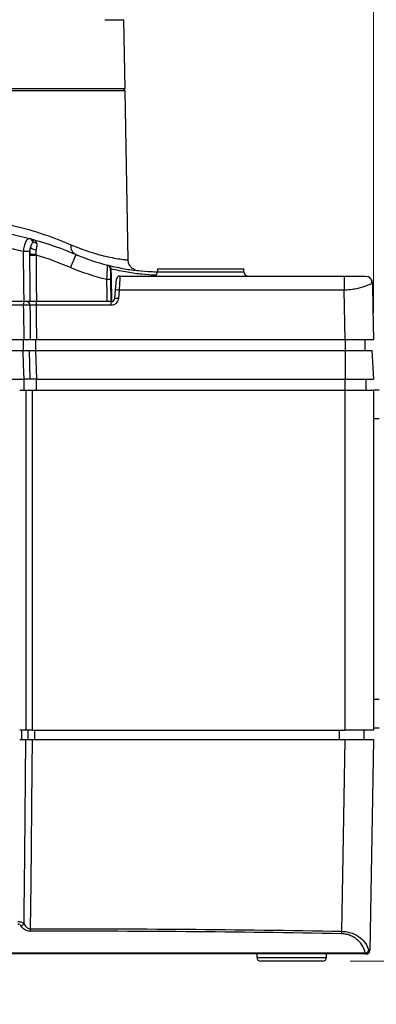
# Model space of a CAD drawing. Header units: millimetres. Extents: x 10 to 272, y 8 to 208.
# Tile 12 of 36: x 85 to 101, y 77 to 123. Entities that reach past the tile are written whole.
import ezdxf

# ---------------------------------------------------------------- set-up
doc = ezdxf.new("R2010")
doc.units = ezdxf.units.MM
doc.styles.add('SLDTEXTSTYLE0', font='TXT', dxfattribs={"width": 0.75})
doc.dimstyles.new('SLDDIMSTYLE0', dxfattribs={"dimtxt": 1.905, "dimasz": 3, "dimexe": 0, "dimexo": 0.0625, "dimgap": 0.47625, "dimtad": 0, "dimtih": 1, "dimtoh": 1, "dimdec": 1, "dimlfac": 1.5, "dimrnd": 1e-09, "dimzin": 4, "dimdsep": 46, "dimtxsty": 'SLDTEXTSTYLE0', "dimsah": 1, "dimcen": 0.09, "dimadec": 0, "dimazin": 1, "dimtfac": 1, "dimtdec": 1, "dimtofl": 0, "dimtmove": 0, "dimatfit": 3, "dimfxl": 1, "dimfrac": 2, "dimtolj": 1, "dimtzin": 12, "dimarcsym": 0})
doc.dimstyles.new('SLDDIMSTYLE2', dxfattribs={"dimtxt": 1.905, "dimasz": 3, "dimexe": 0, "dimexo": 0.0625, "dimgap": 0.47625, "dimtad": 0, "dimtih": 1, "dimtoh": 1, "dimdec": 1, "dimlfac": 1.5, "dimrnd": 1e-09, "dimzin": 12, "dimdsep": 46, "dimtxsty": 'SLDTEXTSTYLE0', "dimsah": 1, "dimcen": 0.09, "dimadec": 0, "dimazin": 3, "dimtfac": 1, "dimtdec": 1, "dimtofl": 0, "dimtmove": 0, "dimatfit": 3, "dimfxl": 1, "dimfrac": 2, "dimtolj": 1, "dimtzin": 12, "dimarcsym": 0})

# ---------------------------------------------------------------- blocks, each defined once
blk = doc.blocks.new('_D_3')
at = {"color": 7, "linetype": 'Continuous', "lineweight": 18}
for p, q in [((52.541, 109.272), (52.541, 149.531)), ((101.208, 109.272), (101.208, 149.531)), ((70.666, 147.869), (70.085, 147.869)), ((70.085, 147.869), (70.085, 144.844)), ((75.592, 147.869), (76.173, 147.869)), ((76.173, 147.869), (76.173, 144.844)), ((52.541, 146.356), (64.192, 146.356)), ((101.208, 146.356), (77.14, 146.356)), ((70.085, 144.844), (70.666, 144.844)), ((76.173, 144.844), (75.592, 144.844))]:
    blk.add_line(p, q, dxfattribs=at)
for points in [[(52.541, 146.356), (55.541, 145.856), (55.541, 146.856)], [(101.208, 146.356), (98.208, 146.856), (98.208, 145.856)]]:
    blk.add_solid(points, dxfattribs=at)
at = {"color": 7, "linetype": 'Continuous', "lineweight": 18, "char_height": 1.905, "attachment_point": 1, "style": 'SLDTEXTSTYLE0'}
for s, insert in [('73.0', (64.578, 147.3)), ('2.87', (70.666, 147.3))]:
    blk.add_mtext(s, dxfattribs=dict(at, insert=insert))
blk = doc.blocks.new('_D_4')
at = {"color": 7, "linetype": 'Continuous', "lineweight": 18}
for p, q in [((111.092, 91.432), (111.092, 65.604)), ((50.995, 90.407), (50.995, 65.604)), ((80.49, 70.291), (79.91, 70.291)), ((79.91, 70.291), (79.91, 67.267)), ((85.417, 70.291), (85.997, 70.291)), ((85.997, 70.291), (85.997, 67.267)), ((50.995, 68.779), (74.016, 68.779)), ((111.092, 68.779), (86.964, 68.779)), ((79.91, 67.267), (80.49, 67.267)), ((85.997, 67.267), (85.417, 67.267))]:
    blk.add_line(p, q, dxfattribs=at)
for points in [[(50.995, 68.779), (53.995, 68.279), (53.995, 69.279)], [(111.092, 68.779), (108.092, 69.279), (108.092, 68.279)]]:
    blk.add_solid(points, dxfattribs=at)
at = {"color": 7, "linetype": 'Continuous', "lineweight": 18, "char_height": 1.905, "attachment_point": 1, "style": 'SLDTEXTSTYLE0'}
for s, insert in [('90.1', (74.403, 69.723)), ('3.55', (80.49, 69.723))]:
    blk.add_mtext(s, dxfattribs=dict(at, insert=insert))
blk = doc.blocks.new('_D_5')
at = {"color": 7, "linetype": 'Continuous', "lineweight": 18}
for p, q in [((104.175, 88.976), (104.175, 71.018)), ((52.341, 88.199), (52.341, 71.018)), ((80.823, 75.705), (80.243, 75.705)), ((80.243, 75.705), (80.243, 72.681)), ((85.75, 75.705), (86.33, 75.705)), ((86.33, 75.705), (86.33, 72.681)), ((52.341, 74.193), (74.35, 74.193)), ((104.175, 74.193), (87.297, 74.193)), ((80.243, 72.681), (80.823, 72.681)), ((86.33, 72.681), (85.75, 72.681))]:
    blk.add_line(p, q, dxfattribs=at)
for points in [[(52.341, 74.193), (55.341, 73.693), (55.341, 74.693)], [(104.175, 74.193), (101.175, 74.693), (101.175, 73.693)]]:
    blk.add_solid(points, dxfattribs=at)
at = {"color": 7, "linetype": 'Continuous', "lineweight": 18, "char_height": 1.905, "attachment_point": 1, "style": 'SLDTEXTSTYLE0'}
for s, insert in [('77.8', (74.736, 75.136)), ('3.06', (80.823, 75.136))]:
    blk.add_mtext(s, dxfattribs=dict(at, insert=insert))
blk = doc.blocks.new('_D_6')
at = {"color": 7, "linetype": 'Continuous', "lineweight": 18}
for p, q in [((113.81, 96.135), (122.409, 96.135)), ((119.234, 96.135), (119.234, 89.282)), ((119.234, 88.895), (118.653, 88.895)), ((118.653, 88.895), (118.653, 85.87)), ((124.16, 88.895), (124.741, 88.895)), ((124.741, 88.895), (124.741, 85.87)), ((118.653, 85.87), (119.234, 85.87)), ((124.741, 85.87), (124.16, 85.87)), ((119.234, 79.202), (119.234, 85.483)), ((100.133, 79.202), (122.409, 79.202))]:
    blk.add_line(p, q, dxfattribs=at)
for points in [[(119.234, 96.135), (118.734, 93.135), (119.734, 93.135)], [(119.234, 79.202), (119.734, 82.202), (118.734, 82.202)]]:
    blk.add_solid(points, dxfattribs=at)
at = {"color": 7, "linetype": 'Continuous', "lineweight": 18, "char_height": 1.905, "attachment_point": 1, "style": 'SLDTEXTSTYLE0'}
for s, insert in [('25.4', (113.146, 88.326)), ('1.00', (119.234, 88.326))]:
    blk.add_mtext(s, dxfattribs=dict(at, insert=insert))

msp = doc.modelspace()

# ---------------------------------------------------------------- linework, layer by layer
at = {"color": 7, "linetype": 'Continuous', "lineweight": 25}
for p, q in [((88.76, 122.838), (89.646, 122.838)), ((89.702, 119.635), (89.646, 122.838)), ((89.702, 119.635), (61.96, 119.635)), ((89.704, 119.534), (89.602, 119.635)), ((89.704, 119.534), (71.208, 119.534)), ((89.841, 111.697), (89.704, 119.534)), ((85.281, 112.088), (85.282, 111.991)), ((88.927, 111.449), (88.971, 111.439)), ((91.208, 111.289), (91.208, 111.156)), ((91.208, 111.289), (95.208, 111.289)), ((91.208, 111.156), (95.208, 111.156)), ((95.208, 111.156), (95.208, 111.289)), ((100.828, 110.956), (100.95, 110.932)), ((89.023, 110.792), (89.041, 109.769)), ((89.221, 109.921), (89.255, 110.312)), ((89.422, 110.301), (89.387, 109.909)), ((99.899, 108.002), (99.859, 110.301)), ((85.014, 109.769), (59.391, 109.769)), ((84.998, 109.605), (59.407, 109.605)), ((85.144, 109.769), (85.247, 109.769)), ((89.055, 109.605), (85.577, 109.605)), ((88.875, 109.769), (85.593, 109.769)), ((85.014, 108.002), (59.391, 108.002)), ((84.975, 108.002), (84.975, 107.502)), ((85.553, 108.002), (85.553, 107.502)), ((99.899, 108.002), (85.593, 108.002)), ((99.892, 108.002), (99.892, 107.502)), ((100.804, 108.002), (100.804, 107.502)), ((59.432, 107.502), (84.974, 107.502)), ((85.552, 107.502), (85.593, 106.169)), ((85.552, 107.502), (99.898, 107.502)), ((99.898, 107.502), (99.899, 106.169)), ((99.898, 107.502), (101.138, 107.502)), ((101.138, 107.502), (101.208, 106.169)), ((59.39, 106.169), (85.015, 106.169)), ((85.016, 105.669), (85.016, 106.169)), ((85.593, 106.169), (99.899, 106.169)), ((85.594, 105.669), (85.594, 106.169)), ((99.893, 105.669), (99.893, 106.169)), ((99.899, 106.169), (101.208, 106.169)), ((100.874, 105.669), (100.874, 106.169)), ((84.814, 105.669), (85.104, 105.669)), ((85.104, 105.669), (85.104, 89.902)), ((85.104, 105.669), (85.393, 105.669)), ((85.393, 105.669), (85.393, 89.902)), ((85.393, 105.669), (99.899, 105.669)), ((99.899, 89.902), (99.899, 105.669)), ((99.899, 105.669), (101.208, 105.669)), ((101.208, 105.669), (101.208, 89.902)), ((101.474, 105.669), (101.208, 105.669)), ((101.474, 104.335), (101.208, 104.335)), ((101.474, 91.335), (101.208, 91.335)), ((101.474, 90.002), (101.208, 90.002)), ((85.104, 89.902), (84.814, 89.902)), ((84.921, 89.469), (84.921, 89.902)), ((85.393, 89.902), (85.104, 89.902)), ((85.21, 89.469), (85.21, 89.902)), ((85.393, 89.902), (99.899, 89.902)), ((85.393, 89.469), (99.9, 89.469)), ((85.499, 89.902), (85.499, 89.469)), ((99.631, 89.469), (99.631, 89.902)), ((101.208, 89.902), (99.899, 89.902)), ((100.777, 89.469), (100.777, 89.902)), ((54.631, 79.584), (100.832, 79.584)), ((100.832, 79.535), (54.631, 79.535)), ((95.804, 79.535), (95.807, 79.366)), ((99.03, 79.366), (99.033, 79.535)), ((100.832, 79.584), (100.832, 79.535)), ((95.807, 79.366), (99.03, 79.366)), ((97.418, 79.202), (95.973, 79.202)), ((98.863, 79.202), (97.418, 79.202))]:
    msp.add_line(p, q, dxfattribs=at)
at = {"color": 7, "linetype": 'Continuous', "lineweight": 25, "flags": 128}
for points in [[(85.014, 109.769), (85.008, 110.435), (84.991, 112.088)], [(85.304, 109.769), (85.297, 110.435), (85.282, 111.927)], [(85.571, 111.927), (85.584, 110.594), (85.593, 109.769)], [(89.041, 111.287), (89.046, 110.953), (89.067, 109.769)], [(88.875, 109.769), (88.869, 110.102), (88.857, 110.792)], [(101.162, 110.628), (101.155, 110.634), (101.137, 110.639)], [(101.162, 110.628), (101.182, 109.457), (101.208, 108.002)], [(85.014, 108.002), (85.001, 109.335), (84.998, 109.605)], [(85.288, 109.605), (85.293, 109.102), (85.304, 108.002)], [(85.577, 109.605), (85.582, 109.102), (85.593, 108.002)], [(85.015, 106.169), (84.994, 106.834), (84.974, 107.502)], [(85.304, 106.169), (85.284, 106.834), (85.283, 106.841), (85.263, 107.502)], [(85.018, 80.952), (85.023, 81.467), (85.05, 84.133), (85.104, 89.469)], [(85.393, 89.469), (85.379, 88.136), (85.326, 82.805), (85.305, 80.699)], [(99.744, 80.585), (99.79, 83.184), (99.9, 89.469)], [(101.208, 89.469), (101.13, 85.002), (101.037, 79.699)]]:
    msp.add_lwpolyline(points, dxfattribs=at)
at = {"color": 7, "linetype": 'Continuous', "lineweight": 25}
for centre, radius, start, end in [((85.192, 112.439), 0.265, 26.6328, 74.3286), ((81.208, 97.369), 15.854, 74.4398, 75.1766), ((85.674, 112.767), 0.611, 233.7563, 260.2071), ((85.651, 112.816), 0.34, 229.335, 262.2058), ((87.614, 112.337), 0.429, 171.0015, 243.6314), ((85.136, 100.879), 11.209, 89.2591, 90.7409), ((85.599, 114.505), 2.534, 262.8108, 269.2438), ((85.426, 123.176), 11.25, 269.266, 270.7383), ((107.601, 102.816), 22.149, 155.6366, 157.3339), ((88.848, 111.297), 0.167, 1, 75.779), ((88.894, 111.305), 0.147, 352.7274, 71.9011), ((91.008, 111.156), 0.2, 270, 0), ((95.408, 111.156), 0.2, 180, 270), ((100.828, 110.622), 0.333, 49.9972, 68.8042), ((88.94, 108.405), 2.388, 88.0041, 91.9959), ((100.828, 110.622), 0.333, 1, 34.1642), ((95.679, 109.645), 10.681, 179.3388, 180.2172), ((85.132, 109.613), 0.156, 357.0432, 85.6281), ((99.349, 109.645), 13.772, 179.4873, 180.1686), ((71.118, 109.645), 17.938, 359.871, 0.394), ((84.816, 81.058), 0.228, 284.7422, 332.438), ((124.65, 80.816), 39.345, 180.1701, 180.3375), ((93.225, 80.704), 6.52, 357.9477, 358.9582), ((100.823, 79.768), 0.185, 272.9762, 337.7095), ((100.83, 79.699), 0.164, 270.9388, 359.7448), ((100.87, 79.702), 0.167, 270, 359), ((95.973, 79.369), 0.167, 181, 270), ((98.863, 79.369), 0.167, 270, 359)]:
    msp.add_arc(centre, radius, start, end, dxfattribs=at)
msp.add_ellipse((87.341, -574), major_axis=(0, 654.588), ratio=0.999848, start_param=6.264238, end_param=6.286296, dxfattribs=at)
for points, knots in [([(80.946, 113.714), (81.594, 113.714), (82.213, 113.673), (83.099, 113.566), (83.388, 113.523), (83.948, 113.423), (84.218, 113.367), (85.525, 113.062), (86.426, 112.739), (87.191, 112.404)], [0, 0, 0, 0, 0.25, 0.25, 0.375, 0.375, 0.5, 0.5, 1, 1, 1, 1]), ([(84.991, 112.088), (85.001, 112.176), (85.017, 112.262), (85.056, 112.418), (85.079, 112.487), (85.13, 112.599), (85.157, 112.641), (85.212, 112.692), (85.238, 112.702), (85.264, 112.695)], [0, 0, 0, 0, 0.25, 0.25, 0.5, 0.5, 0.75, 0.75, 1, 1, 1, 1]), ([(85.313, 112.274), (85.332, 112.339), (85.358, 112.39), (85.404, 112.484), (85.423, 112.524), (85.429, 112.558)], [0, 0, 0, 0, 0.5, 0.5, 1, 1, 1, 1]), ([(85.605, 112.479), (85.593, 112.524), (85.573, 112.559), (85.523, 112.614), (85.493, 112.632), (85.46, 112.641)], [0, 0, 0, 0, 0.5, 0.5, 1, 1, 1, 1]), ([(85.605, 112.479), (85.616, 112.438), (85.614, 112.391), (85.596, 112.285), (85.58, 112.228), (85.57, 112.165)], [0, 0, 0, 0, 0.5, 0.5, 1, 1, 1, 1]), ([(87.191, 112.404), (87.512, 112.277), (88.16, 112.022), (88.837, 111.86), (89.313, 111.767), (89.619, 111.723), (89.808, 111.7), (89.827, 111.698), (89.836, 111.697)], [0, 0, 0, 0, 0.1984042, 0.4004193, 0.5507697, 0.7011321, 0.8559144, 1, 1, 1, 1]), ([(88.857, 110.792), (88.861, 110.879), (88.865, 110.965), (88.872, 111.126), (88.876, 111.2), (88.885, 111.385), (88.888, 111.459), (88.889, 111.459)], [0, 0, 0, 0, 0.25, 0.25, 0.5, 0.5, 1, 1, 1, 1]), ([(88.94, 111.446), (89.19, 111.39), (89.69, 111.278), (90.333, 111.199), (90.848, 111.16), (91.102, 111.157), (91.207, 111.155)], [0, 0, 0, 0, 0.266992, 0.534037, 0.807818, 1, 1, 1, 1]), ([(90.187, 111.231), (90.183, 111.231), (90.141, 111.241), (90.06, 111.287), (89.951, 111.379), (89.862, 111.522), (89.848, 111.638), (89.841, 111.698)], [0, 0, 0, 0, 0.0174794, 0.2108531, 0.439225, 0.7112344, 1, 1, 1, 1]), ([(89.014, 111.3), (89.014, 111.3), (89.015, 111.243), (89.018, 111.101), (89.019, 111.045), (89.021, 110.923), (89.022, 110.858), (89.023, 110.792)], [0, 0, 0, 0, 0.5, 0.5, 0.75, 0.75, 1, 1, 1, 1]), ([(91.124, 110.997), (91.096, 110.997), (90.917, 111.001), (90.484, 111.035), (89.827, 111.113), (89.303, 111.229), (89.041, 111.287)], [0, 0, 0, 0, 0.055394, 0.365285, 0.682675, 1, 1, 1, 1]), ([(89.464, 110.956), (89.427, 110.956), (89.383, 110.941), (89.32, 110.883), (89.301, 110.841), (89.298, 110.804)], [0, 0, 0, 0, 0.5, 0.5, 1, 1, 1, 1]), ([(89.464, 110.956), (89.464, 110.955), (89.464, 110.954), (89.463, 110.942), (89.462, 110.923), (89.46, 110.896), (89.458, 110.86), (89.455, 110.815), (89.451, 110.755), (89.446, 110.668), (89.438, 110.553), (89.431, 110.438), (89.425, 110.353), (89.423, 110.313), (89.422, 110.301)], [0, 0, 0, 0, 0.065721, 0.134046, 0.204728, 0.277447, 0.351812, 0.427372, 0.50363, 0.616637, 0.752756, 0.883596, 0.964399, 1, 1, 1, 1]), ([(89.464, 110.956), (90.156, 110.956), (91.541, 110.956), (93.617, 110.956), (95.694, 110.956), (97.77, 110.956), (99.155, 110.956), (99.847, 110.956)], [0, 0, 0, 0, 0.200002, 0.400001, 0.599999, 0.799998, 1, 1, 1, 1]), ([(99.847, 110.956), (99.848, 110.956), (99.85, 110.942), (99.853, 110.878), (99.854, 110.828), (99.857, 110.701), (99.857, 110.624), (99.859, 110.462), (99.859, 110.379), (99.859, 110.301)], [0, 0, 0, 0, 0.25, 0.25, 0.5, 0.5, 0.75, 0.75, 1, 1, 1, 1]), ([(99.847, 110.956), (99.869, 110.956), (99.913, 110.956), (99.98, 110.956), (100.049, 110.956), (100.151, 110.956), (100.281, 110.956), (100.44, 110.956), (100.588, 110.956), (100.695, 110.956), (100.76, 110.956), (100.798, 110.956), (100.824, 110.956), (100.827, 110.956), (100.828, 110.956)], [0, 0, 0, 0, 0.049263, 0.098527, 0.150027, 0.204229, 0.328046, 0.443732, 0.580494, 0.714096, 0.78504, 0.855949, 0.928772, 1, 1, 1, 1]), ([(101.137, 110.615), (101.138, 110.648), (101.14, 110.715), (101.103, 110.809), (101.04, 110.887), (100.98, 110.918), (100.95, 110.933)], [0, 0, 0, 0, 0.251026, 0.505357, 0.75694, 1, 1, 1, 1]), ([(89.255, 110.312), (89.257, 110.328), (89.259, 110.36), (89.264, 110.408), (89.268, 110.454), (89.273, 110.514), (89.279, 110.586), (89.286, 110.66), (89.291, 110.723), (89.295, 110.768), (89.298, 110.798), (89.298, 110.802), (89.298, 110.804)], [0, 0, 0, 0, 0.062134, 0.123747, 0.185409, 0.247692, 0.372151, 0.496995, 0.622156, 0.747689, 0.873727, 1, 1, 1, 1]), ([(101.138, 110.616), (101.117, 110.605), (101.076, 110.583), (100.978, 110.54), (100.881, 110.501), (100.714, 110.44), (100.448, 110.366), (100.116, 110.312), (99.941, 110.304), (99.859, 110.301)], [0, 0, 0, 0, 0.144311, 0.286513, 0.339002, 0.429626, 0.716019, 0.866462, 1, 1, 1, 1]), ([(101.162, 110.628), (101.162, 110.628), (101.162, 110.627), (101.139, 110.616), (101.138, 110.616)], [0, 0, 0, 0, 0.9699905, 1, 1, 1, 1]), ([(89.422, 110.301), (89.383, 110.304), (89.337, 110.308), (89.272, 110.312), (89.255, 110.313), (89.255, 110.312)], [0, 0, 0, 0, 0.5, 0.5, 1, 1, 1, 1]), ([(89.041, 109.769), (89.041, 109.769), (89.023, 109.769), (88.962, 109.769), (88.919, 109.769), (88.875, 109.769)], [0, 0, 0, 0, 0.5, 0.5, 1, 1, 1, 1]), ([(89.055, 109.769), (89.096, 109.769), (89.137, 109.785), (89.198, 109.84), (89.217, 109.879), (89.221, 109.921)], [0, 0, 0, 0, 0.5, 0.5, 1, 1, 1, 1]), ([(89.387, 109.909), (89.38, 109.826), (89.341, 109.748), (89.22, 109.637), (89.138, 109.605), (89.055, 109.605)], [0, 0, 0, 0, 0.5, 0.5, 1, 1, 1, 1]), ([(89.387, 109.909), (89.344, 109.913), (89.301, 109.916), (89.239, 109.921), (89.221, 109.922), (89.221, 109.921)], [0, 0, 0, 0, 0.5, 0.5, 1, 1, 1, 1]), ([(101.208, 108.002), (101.208, 108.002), (101.199, 108.002), (101.166, 108.002), (101.141, 108.002), (101.076, 108.002), (101.036, 108.002), (100.941, 108.002), (100.886, 108.002), (100.766, 108.002), (100.7, 108.002), (100.558, 108.002), (100.482, 108.002), (100.245, 108.002), (100.073, 108.002), (99.899, 108.002)], [0, 0, 0, 0, 0.125, 0.125, 0.25, 0.25, 0.375, 0.375, 0.5, 0.5, 0.625, 0.625, 0.75, 0.75, 1, 1, 1, 1]), ([(99.9, 89.469), (99.987, 89.469), (100.072, 89.469), (100.24, 89.469), (100.323, 89.469), (100.481, 89.469), (100.556, 89.469), (100.698, 89.469), (100.765, 89.469), (100.886, 89.469), (100.94, 89.469), (101.035, 89.469), (101.076, 89.469), (101.173, 89.469), (101.208, 89.469), (101.208, 89.469)], [0, 0, 0, 0, 0.125, 0.125, 0.25, 0.25, 0.375, 0.375, 0.5, 0.5, 0.625, 0.625, 0.75, 0.75, 1, 1, 1, 1]), ([(84.73, 81.037), (84.79, 81.036), (84.85, 81.028), (84.95, 80.997), (84.99, 80.976), (85.018, 80.952)], [0, 0, 0, 0, 0.5, 0.5, 1, 1, 1, 1]), ([(84.874, 80.837), (84.862, 80.859), (84.844, 80.88), (84.795, 80.911), (84.764, 80.922), (84.73, 80.922)], [0, 0, 0, 0, 0.5, 0.5, 1, 1, 1, 1]), ([(85.305, 80.584), (85.205, 80.584), (85.11, 80.616), (84.964, 80.711), (84.911, 80.772), (84.874, 80.837)], [0, 0, 0, 0, 0.5, 0.5, 1, 1, 1, 1]), ([(85.018, 80.952), (85.04, 80.893), (85.071, 80.836), (85.139, 80.763), (85.167, 80.741), (85.23, 80.709), (85.267, 80.699), (85.305, 80.699)], [0, 0, 0, 0, 0.5, 0.5, 0.75, 0.75, 1, 1, 1, 1]), ([(100.832, 79.584), (100.807, 79.689), (100.768, 79.791), (100.657, 79.986), (100.585, 80.081), (100.45, 80.207), (100.401, 80.246), (100.291, 80.319), (100.231, 80.352), (100.103, 80.406), (100.033, 80.429), (99.89, 80.46), (99.817, 80.469), (99.741, 80.47)], [0, 0, 0, 0, 0.25, 0.25, 0.5, 0.5, 0.625, 0.625, 0.75, 0.75, 0.875, 0.875, 1, 1, 1, 1]), ([(99.744, 80.585), (99.828, 80.583), (99.909, 80.575), (100.068, 80.545), (100.146, 80.524), (100.363, 80.445), (100.49, 80.371), (100.7, 80.204), (100.786, 80.109), (100.917, 79.911), (100.964, 79.806), (100.994, 79.698)], [0, 0, 0, 0, 0.125, 0.125, 0.25, 0.25, 0.5, 0.5, 0.75, 0.75, 1, 1, 1, 1])]:
    msp.add_open_spline(points, degree=3, knots=knots, dxfattribs=at)
for points in [[(81.208, 113.222), (82.584, 113.222), (83.936, 113.046), (85.264, 112.695)], [(84.991, 112.088), (83.749, 112.407), (82.486, 112.567), (81.201, 112.567)], [(85.313, 112.274), (85.292, 112.223), (85.28, 112.156), (85.281, 112.088)], [(85.282, 111.991), (85.284, 112.089), (85.294, 112.184), (85.313, 112.274)], [(85.429, 112.558), (85.454, 112.614), (85.461, 112.641), (85.46, 112.641)], [(85.46, 112.641), (86.13, 112.455), (86.785, 112.225), (87.424, 111.953)], [(85.282, 111.927), (85.282, 111.948), (85.282, 111.969), (85.282, 111.991)], [(85.57, 112.165), (85.56, 112.102), (85.559, 112.038), (85.566, 111.971)], [(85.566, 111.971), (85.567, 111.956), (85.569, 111.941), (85.571, 111.927)], [(87.162, 111.351), (86.642, 111.573), (86.112, 111.764), (85.571, 111.927)], [(87.424, 111.953), (87.9, 111.75), (88.388, 111.585), (88.889, 111.459)], [(88.857, 110.792), (88.277, 110.931), (87.712, 111.117), (87.162, 111.351)], [(99.859, 110.301), (96.38, 110.301), (92.901, 110.301), (89.422, 110.301)], [(85.288, 109.605), (85.228, 109.605), (85.116, 109.605), (84.998, 109.605)], [(85.304, 109.769), (85.245, 109.769), (85.132, 109.769), (85.014, 109.769)], [(85.577, 109.605), (85.459, 109.605), (85.347, 109.605), (85.288, 109.605)], [(85.593, 109.769), (85.475, 109.769), (85.363, 109.769), (85.304, 109.769)], [(85.304, 108.002), (85.245, 108.002), (85.132, 108.002), (85.014, 108.002)], [(85.593, 108.002), (85.475, 108.002), (85.363, 108.002), (85.304, 108.002)], [(84.974, 107.502), (85.092, 107.502), (85.204, 107.502), (85.263, 107.502)], [(85.263, 107.502), (85.322, 107.502), (85.435, 107.502), (85.552, 107.502)], [(85.304, 106.169), (85.245, 106.169), (85.132, 106.169), (85.015, 106.169)], [(85.593, 106.169), (85.475, 106.169), (85.363, 106.169), (85.304, 106.169)], [(84.814, 89.469), (84.932, 89.469), (85.045, 89.469), (85.104, 89.469)], [(85.104, 89.469), (85.163, 89.469), (85.275, 89.469), (85.393, 89.469)], [(85.305, 80.699), (90.118, 80.714), (94.932, 80.676), (99.744, 80.585)], [(100.87, 79.535), (100.87, 79.535), (100.858, 79.535), (100.832, 79.535)], [(100.994, 79.698), (101.023, 79.699), (101.037, 79.699), (101.037, 79.699)]]:
    msp.add_open_spline(points, degree=3, dxfattribs=at)

# ---------------------------------------------------------------- dimensions: what is measured, and where the dimension line sits
at = {"color": 7, "linetype": 'Continuous', "lineweight": 18}
for base, p1, p2, dimstyle, picture, middle in [((52.541, 146.356), (101.208, 108.002), (52.541, 108.002), 'SLDDIMSTYLE0', '_D_3', (70.666, 146.356)), ((50.995, 68.779), (111.092, 92.702), (50.995, 91.677), 'SLDDIMSTYLE2', '_D_4', (80.49, 68.779)), ((104.175, 74.193), (52.341, 89.469), (104.175, 90.246), 'SLDDIMSTYLE2', '_D_5', (80.823, 74.193))]:
    dim = msp.add_linear_dim(base=base, p1=p1, p2=p2, dimstyle=dimstyle, dxfattribs=at)
    dim.commit()
    dim.dimension.update_dxf_attribs({"geometry": picture, "text_midpoint": middle, "dimtype": 160})
dim = msp.add_linear_dim(base=(119.234, 96.135), p1=(98.863, 79.202), p2=(112.54, 96.135), angle=90, dimstyle='SLDDIMSTYLE2', dxfattribs=at)
dim.commit()
dim.dimension.update_dxf_attribs({"geometry": '_D_6', "text_midpoint": (119.234, 87.383), "dimtype": 160})

doc.saveas('drawing.dxf')
